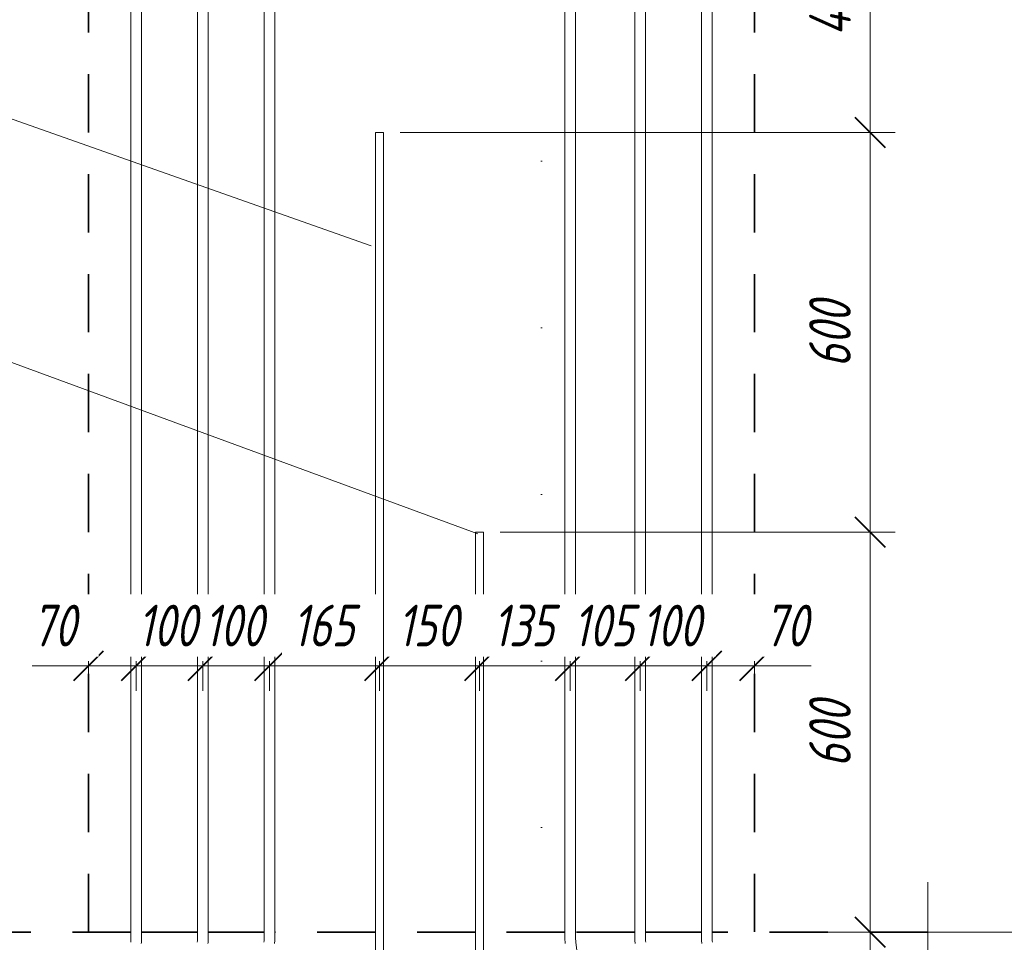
# Model space of a CAD drawing. Header units: millimetres. Extents: x 22679 to 33577, y -25384 to 46049.
# Tile 17 of 26: x 23747 to 25225, y 43235 to 44619. Entities that reach past the tile are written whole.
import ezdxf

# ---------------------------------------------------------------- set-up
doc = ezdxf.new("R2010")
doc.units = ezdxf.units.MM
doc.linetypes.add('01 Штриховая _4 мм_', pattern=[150, 87.5, -62.5])
doc.linetypes.add('ADSK_Линия разреза', pattern=[500, 0, -250, 0, -250])
for name, color, linetype, lineweight in [('A-____-____-DIMS', 211, 'Continuous', 9), ('A-____-____-DIMS-25', 211, 'Continuous', 9), ('A-____-NOTE-TEXT', 131, 'Continuous', 20), ('A-DETL-GENF-OTLN', 92, 'Continuous', 20), ('A-FLOR-____-MCUT', 192, 'Continuous', 50), ('G-____-____-DIMS', 111, 'Continuous', 9), ('G-____-____-SYMB', 111, 'Continuous', 9), ('S-COLS-____-OTLN', 52, 'Continuous', 20), ('S-RBAR-____-IDEN', 171, 'Continuous', 20), ('S-RBAR-____-OTLN', 171, 'Continuous', 100)]:
    doc.layers.add(name, color=color, linetype=linetype, lineweight=lineweight)
doc.styles.add('GOST Common_I_1', font='GOST_Common Italic.ttf', dxfattribs={"width": 0.8, "height": 62.5})
doc.dimstyles.new('ADSK_Округление_5мм__Узкий_', dxfattribs={"dimscale": 304.8, "dimtxt": 0.206224, "dimasz": 0.147638, "dimexe": 0.123031, "dimexo": 0.000269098, "dimgap": 0.032808, "dimtad": 1, "dimdec": 0, "dimlfac": 304.8, "dimrnd": 5, "dimdsep": 46, "dimtxsty": 'GOST Common_I_1', "dimblk1": 'OBLIQUE', "dimblk2": 'OBLIQUE', "dimsah": 1, "dimcen": 0.09, "dimdle": 0.123031, "dimazin": 0, "dimtfac": 1, "dimtdec": 4, "dimtix": 1, "dimtmove": 1, "dimatfit": 3, "dimfxl": 1, "dimtvp": 1, "dimtfill": 1, "dimtolj": 1, "dimtzin": 0, "dimlwd": 20, "dimlwe": 20, "dimarcsym": 2})
doc.dimstyles.new('ADSK_Округление_5мм__Узкий__1', dxfattribs={"dimscale": 304.8, "dimtxt": 0.206224, "dimasz": 0.147638, "dimexe": 0.123031, "dimexo": 0.000269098, "dimgap": 0.032808, "dimtad": 1, "dimdec": 0, "dimlfac": 304.8, "dimrnd": 5, "dimdsep": 46, "dimtxsty": 'GOST Common_I_1', "dimblk1": 'OBLIQUE', "dimblk2": 'OBLIQUE', "dimsah": 1, "dimcen": 0.09, "dimdle": 0.123031, "dimazin": 0, "dimtfac": 1, "dimtdec": 4, "dimtix": 1, "dimtmove": 0, "dimatfit": 3, "dimfxl": 1, "dimtvp": 1, "dimtfill": 1, "dimtolj": 1, "dimtzin": 0, "dimlwd": 20, "dimlwe": 20, "dimarcsym": 2})

# ---------------------------------------------------------------- blocks, each defined once
blk = doc.blocks.new('ADSK_Обрыв_Линия - ADSK_Обрыв_линия-1072157-КЖ1_ПЭ_ВЭ14_Армирование_Пилоны_Пм-14_2_1-1')
at = {"layer": 'A-DETL-GENF-OTLN'}
for p, q in [((23650, 40028.2), (23650, 40100)), ((23650, 39900), (23650, 39972.5))]:
    blk.add_line(p, q, dxfattribs=at)
blk = doc.blocks.new('DIMBLOCK1-КЖ1_ПЭ_ВЭ14_Армирование_Пилоны_Пм-14_2_1-1')
at = {"layer": 'A-____-____-DIMS-25', "lineweight": 40}
for p, q in [((23850, 43649.5), (23872.5, 43672)), ((23921.7, 43649.5), (23944.2, 43672)), ((23850, 43649.5), (23827.5, 43627)), ((23921.7, 43649.5), (23899.2, 43627))]:
    blk.add_line(p, q, dxfattribs=at)
at = {"layer": 'A-____-____-DIMS-25', "lineweight": 20}
for p, q in [((23765.3, 43649.5), (23848.2, 43649.5)), ((23812.5, 43649.5), (23921.7, 43649.5)), ((23848.2, 43649.5), (23885.9, 43649.5)), ((23850, 43649.5), (23850, 43656.3)), ((23850, 43649.5), (23850, 43612)), ((23921.7, 43649.5), (23921.7, 43656.3)), ((23921.7, 43649.5), (23921.7, 43612))]:
    blk.add_line(p, q, dxfattribs=at)
at = {"layer": 'A-____-____-DIMS-25', "color": 0, "lineweight": 20, "insert": (23765.3, 43741.2), "char_height": 62.5, "width": 84.378, "attachment_point": 1, "line_spacing_factor": 1.022761, "style": 'GOST Common_I_1', "bg_fill": 3, "box_fill_scale": 1.25, "bg_fill_color": 256, "bg_fill_true_color": 13158600, "bg_fill_transparency": 0}
blk.add_mtext('70', dxfattribs=at)
blk = doc.blocks.new('_Oblique')
at = {"color": 0, "linetype": 'ByBlock', "lineweight": -2}
blk.add_line((-0.5, -0.5), (0.5, 0.5), dxfattribs=at)
blk = doc.blocks.new('DIMBLOCK2-КЖ1_ПЭ_ВЭ14_Армирование_Пилоны_Пм-14_2_1-1')
at = {"layer": 'A-____-____-DIMS-25', "lineweight": 40}
for p, q in [((23921.7, 43649.5), (23944.2, 43672)), ((24021.7, 43649.5), (24044.2, 43672)), ((23921.7, 43649.5), (23899.2, 43627)), ((24021.7, 43649.5), (23999.2, 43627))]:
    blk.add_line(p, q, dxfattribs=at)
at = {"layer": 'A-____-____-DIMS-25', "lineweight": 20}
for p, q in [((23921.7, 43649.5), (23921.7, 43656.3)), ((23921.7, 43649.5), (24021.7, 43649.5)), ((23921.7, 43649.5), (23921.7, 43612)), ((24021.7, 43649.5), (24021.7, 43656.3)), ((24021.7, 43649.5), (24021.7, 43612))]:
    blk.add_line(p, q, dxfattribs=at)
at = {"layer": 'A-____-____-DIMS-25', "color": 0, "lineweight": 20, "insert": (23923.8, 43741.2), "char_height": 62.5, "width": 115.061, "attachment_point": 1, "line_spacing_factor": 1.022761, "style": 'GOST Common_I_1', "bg_fill": 3, "box_fill_scale": 1.25, "bg_fill_color": 256, "bg_fill_true_color": 13158600, "bg_fill_transparency": 0}
blk.add_mtext('100', dxfattribs=at)
blk = doc.blocks.new('DIMBLOCK3-КЖ1_ПЭ_ВЭ14_Армирование_Пилоны_Пм-14_2_1-1')
at = {"layer": 'A-____-____-DIMS-25', "lineweight": 40}
for p, q in [((24021.7, 43649.5), (24044.2, 43672)), ((24121.7, 43649.5), (24144.2, 43672)), ((24021.7, 43649.5), (23999.2, 43627)), ((24121.7, 43649.5), (24099.2, 43627))]:
    blk.add_line(p, q, dxfattribs=at)
at = {"layer": 'A-____-____-DIMS-25', "lineweight": 20}
for p, q in [((24021.7, 43649.5), (24021.7, 43656.3)), ((24021.7, 43649.5), (24121.7, 43649.5)), ((24021.7, 43649.5), (24021.7, 43612)), ((24121.7, 43649.5), (24121.7, 43656.3)), ((24121.7, 43649.5), (24121.7, 43612))]:
    blk.add_line(p, q, dxfattribs=at)
at = {"layer": 'A-____-____-DIMS-25', "color": 0, "lineweight": 20, "insert": (24023.8, 43741.2), "char_height": 62.5, "width": 115.061, "attachment_point": 1, "line_spacing_factor": 1.022761, "style": 'GOST Common_I_1', "bg_fill": 3, "box_fill_scale": 1.25, "bg_fill_color": 256, "bg_fill_true_color": 13158600, "bg_fill_transparency": 0}
blk.add_mtext('100', dxfattribs=at)
blk = doc.blocks.new('DIMBLOCK4-КЖ1_ПЭ_ВЭ14_Армирование_Пилоны_Пм-14_2_1-1')
at = {"layer": 'A-____-____-DIMS-25', "lineweight": 40}
for p, q in [((24121.7, 43649.5), (24144.2, 43672)), ((24287, 43649.5), (24309.5, 43672)), ((24121.7, 43649.5), (24099.2, 43627)), ((24287, 43649.5), (24264.5, 43627))]:
    blk.add_line(p, q, dxfattribs=at)
at = {"layer": 'A-____-____-DIMS-25', "lineweight": 20}
for p, q in [((24121.7, 43649.5), (24121.7, 43656.3)), ((24121.7, 43649.5), (24287, 43649.5)), ((24121.7, 43649.5), (24121.7, 43612)), ((24287, 43649.5), (24287, 43656.3)), ((24287, 43649.5), (24287, 43612))]:
    blk.add_line(p, q, dxfattribs=at)
at = {"layer": 'A-____-____-DIMS-25', "color": 0, "lineweight": 20, "insert": (24156.4, 43741.2), "char_height": 62.5, "width": 115.061, "attachment_point": 1, "line_spacing_factor": 1.022761, "style": 'GOST Common_I_1', "bg_fill": 3, "box_fill_scale": 1.25, "bg_fill_color": 256, "bg_fill_true_color": 13158600, "bg_fill_transparency": 0}
blk.add_mtext('165', dxfattribs=at)
blk = doc.blocks.new('DIMBLOCK5-КЖ1_ПЭ_ВЭ14_Армирование_Пилоны_Пм-14_2_1-1')
at = {"layer": 'A-____-____-DIMS-25', "lineweight": 40}
for p, q in [((24287, 43649.5), (24309.5, 43672)), ((24437, 43649.5), (24459.5, 43672)), ((24287, 43649.5), (24264.5, 43627)), ((24437, 43649.5), (24414.5, 43627))]:
    blk.add_line(p, q, dxfattribs=at)
at = {"layer": 'A-____-____-DIMS-25', "lineweight": 20}
for p, q in [((24287, 43649.5), (24287, 43656.3)), ((24287, 43649.5), (24437, 43649.5)), ((24287, 43649.5), (24287, 43612)), ((24437, 43649.5), (24437, 43656.3)), ((24437, 43649.5), (24437, 43612))]:
    blk.add_line(p, q, dxfattribs=at)
at = {"layer": 'A-____-____-DIMS-25', "color": 0, "lineweight": 20, "insert": (24314.1, 43741.2), "char_height": 62.5, "width": 115.061, "attachment_point": 1, "line_spacing_factor": 1.022761, "style": 'GOST Common_I_1', "bg_fill": 3, "box_fill_scale": 1.25, "bg_fill_color": 256, "bg_fill_true_color": 13158600, "bg_fill_transparency": 0}
blk.add_mtext('150', dxfattribs=at)
blk = doc.blocks.new('DIMBLOCK6-КЖ1_ПЭ_ВЭ14_Армирование_Пилоны_Пм-14_2_1-1')
at = {"layer": 'A-____-____-DIMS-25', "lineweight": 40}
for p, q in [((24437, 43649.5), (24459.5, 43672)), ((24573.3, 43649.5), (24595.8, 43672)), ((24437, 43649.5), (24414.5, 43627)), ((24573.3, 43649.5), (24550.8, 43627))]:
    blk.add_line(p, q, dxfattribs=at)
at = {"layer": 'A-____-____-DIMS-25', "lineweight": 20}
for p, q in [((24437, 43649.5), (24437, 43656.3)), ((24437, 43649.5), (24573.3, 43649.5)), ((24437, 43649.5), (24437, 43612)), ((24573.3, 43649.5), (24573.3, 43656.3)), ((24573.3, 43649.5), (24573.3, 43612))]:
    blk.add_line(p, q, dxfattribs=at)
at = {"layer": 'A-____-____-DIMS-25', "color": 0, "lineweight": 20, "insert": (24457.2, 43741.2), "char_height": 62.5, "width": 115.061, "attachment_point": 1, "line_spacing_factor": 1.022761, "style": 'GOST Common_I_1', "bg_fill": 3, "box_fill_scale": 1.25, "bg_fill_color": 256, "bg_fill_true_color": 13158600, "bg_fill_transparency": 0}
blk.add_mtext('135', dxfattribs=at)
blk = doc.blocks.new('DIMBLOCK7-КЖ1_ПЭ_ВЭ14_Армирование_Пилоны_Пм-14_2_1-1')
at = {"layer": 'A-____-____-DIMS-25', "lineweight": 40}
for p, q in [((24573.3, 43649.5), (24595.8, 43672)), ((24678.3, 43649.5), (24700.8, 43672)), ((24573.3, 43649.5), (24550.8, 43627)), ((24678.3, 43649.5), (24655.8, 43627))]:
    blk.add_line(p, q, dxfattribs=at)
at = {"layer": 'A-____-____-DIMS-25', "lineweight": 20}
for p, q in [((24573.3, 43649.5), (24573.3, 43656.3)), ((24573.3, 43649.5), (24678.3, 43649.5)), ((24573.3, 43649.5), (24573.3, 43612)), ((24678.3, 43649.5), (24678.3, 43656.3)), ((24678.3, 43649.5), (24678.3, 43612))]:
    blk.add_line(p, q, dxfattribs=at)
at = {"layer": 'A-____-____-DIMS-25', "color": 0, "lineweight": 20, "insert": (24577.8, 43741.2), "char_height": 62.5, "width": 115.061, "attachment_point": 1, "line_spacing_factor": 1.022761, "style": 'GOST Common_I_1', "bg_fill": 3, "box_fill_scale": 1.25, "bg_fill_color": 256, "bg_fill_true_color": 13158600, "bg_fill_transparency": 0}
blk.add_mtext('105', dxfattribs=at)
blk = doc.blocks.new('DIMBLOCK8-КЖ1_ПЭ_ВЭ14_Армирование_Пилоны_Пм-14_2_1-1')
at = {"layer": 'A-____-____-DIMS-25', "lineweight": 40}
for p, q in [((24678.3, 43649.5), (24700.8, 43672)), ((24778.3, 43649.5), (24800.8, 43672)), ((24678.3, 43649.5), (24655.8, 43627)), ((24778.3, 43649.5), (24755.8, 43627))]:
    blk.add_line(p, q, dxfattribs=at)
at = {"layer": 'A-____-____-DIMS-25', "lineweight": 20}
for p, q in [((24678.3, 43649.5), (24678.3, 43656.3)), ((24678.3, 43649.5), (24778.3, 43649.5)), ((24678.3, 43649.5), (24678.3, 43612)), ((24778.3, 43649.5), (24778.3, 43656.3)), ((24778.3, 43649.5), (24778.3, 43612))]:
    blk.add_line(p, q, dxfattribs=at)
at = {"layer": 'A-____-____-DIMS-25', "color": 0, "lineweight": 20, "insert": (24680.3, 43741.2), "char_height": 62.5, "width": 115.061, "attachment_point": 1, "line_spacing_factor": 1.022761, "style": 'GOST Common_I_1', "bg_fill": 3, "box_fill_scale": 1.25, "bg_fill_color": 256, "bg_fill_true_color": 13158600, "bg_fill_transparency": 0}
blk.add_mtext('100', dxfattribs=at)
blk = doc.blocks.new('DIMBLOCK9-КЖ1_ПЭ_ВЭ14_Армирование_Пилоны_Пм-14_2_1-1')
at = {"layer": 'A-____-____-DIMS-25', "lineweight": 40}
for p, q in [((24778.3, 43649.5), (24800.8, 43672)), ((24850, 43649.5), (24872.5, 43672)), ((24778.3, 43649.5), (24755.8, 43627)), ((24850, 43649.5), (24827.5, 43627))]:
    blk.add_line(p, q, dxfattribs=at)
at = {"layer": 'A-____-____-DIMS-25', "lineweight": 20}
for p, q in [((24778.3, 43649.5), (24778.3, 43656.3)), ((24778.3, 43649.5), (24887.5, 43649.5)), ((24778.3, 43649.5), (24778.3, 43612)), ((24851.8, 43649.5), (24814.1, 43649.5)), ((24850, 43649.5), (24850, 43656.3)), ((24850, 43649.5), (24850, 43612)), ((24934.7, 43649.5), (24851.8, 43649.5))]:
    blk.add_line(p, q, dxfattribs=at)
at = {"layer": 'A-____-____-DIMS-25', "color": 0, "lineweight": 20, "insert": (24864.3, 43741.2), "char_height": 62.5, "width": 84.378, "attachment_point": 1, "line_spacing_factor": 1.022761, "style": 'GOST Common_I_1', "bg_fill": 3, "box_fill_scale": 1.25, "bg_fill_color": 256, "bg_fill_true_color": 13158600, "bg_fill_transparency": 0}
blk.add_mtext('70', dxfattribs=at)
blk = doc.blocks.new('DIMBLOCK10-КЖ1_ПЭ_ВЭ14_Армирование_Пилоны_Пм-14_2_1-1')
at = {"layer": 'A-____-____-DIMS-25', "lineweight": 20}
for p, q in [((25023.5, 44888.5), (25023.5, 44450)), ((25023.5, 44851), (24811.3, 44851)), ((25023.5, 44851), (25061, 44851)), ((25023.5, 44450), (24318, 44450)), ((25023.5, 44450), (25061, 44450))]:
    blk.add_line(p, q, dxfattribs=at)
at = {"layer": 'A-____-____-DIMS-25', "lineweight": 40}
for p, q in [((25023.5, 44851), (25001, 44873.5)), ((25023.5, 44851), (25046, 44828.5)), ((25023.5, 44450), (25001, 44472.5)), ((25023.5, 44450), (25046, 44427.5))]:
    blk.add_line(p, q, dxfattribs=at)
at = {"layer": 'A-____-____-DIMS-25', "color": 0, "lineweight": 20, "insert": (24931.8, 44595.1), "char_height": 62.5, "width": 132.959, "attachment_point": 1, "rotation": 90, "line_spacing_factor": 1.022761, "style": 'GOST Common_I_1', "bg_fill": 3, "box_fill_scale": 1.25, "bg_fill_color": 256, "bg_fill_true_color": 13158600, "bg_fill_transparency": 0}
blk.add_mtext('400', dxfattribs=at)
blk = doc.blocks.new('DIMBLOCK11-КЖ1_ПЭ_ВЭ14_Армирование_Пилоны_Пм-14_2_1-1')
at = {"layer": 'A-____-____-DIMS-25', "lineweight": 40}
for p, q in [((25023.5, 44450), (25001, 44472.5)), ((25023.5, 44450), (25046, 44427.5)), ((25023.5, 43850), (25001, 43872.5)), ((25023.5, 43850), (25046, 43827.5))]:
    blk.add_line(p, q, dxfattribs=at)
at = {"layer": 'A-____-____-DIMS-25', "lineweight": 20}
for p, q in [((25023.5, 44450), (24318, 44450)), ((25023.5, 44450), (25023.5, 43850)), ((25023.5, 44450), (25061, 44450)), ((25023.5, 43850), (24468, 43850)), ((25023.5, 43850), (25061, 43850))]:
    blk.add_line(p, q, dxfattribs=at)
at = {"layer": 'A-____-____-DIMS-25', "color": 0, "lineweight": 20, "insert": (24931.8, 44097.3), "char_height": 62.5, "width": 126.567, "attachment_point": 1, "rotation": 90, "line_spacing_factor": 1.022761, "style": 'GOST Common_I_1', "bg_fill": 3, "box_fill_scale": 1.25, "bg_fill_color": 256, "bg_fill_true_color": 13158600, "bg_fill_transparency": 0}
blk.add_mtext('600', dxfattribs=at)
blk = doc.blocks.new('DIMBLOCK12-КЖ1_ПЭ_ВЭ14_Армирование_Пилоны_Пм-14_2_1-1')
at = {"layer": 'A-____-____-DIMS-25', "lineweight": 40}
for p, q in [((25023.5, 43850), (25001, 43872.5)), ((25023.5, 43850), (25046, 43827.5)), ((25023.5, 43250), (25001, 43272.5)), ((25023.5, 43250), (25046, 43227.5))]:
    blk.add_line(p, q, dxfattribs=at)
at = {"layer": 'A-____-____-DIMS-25', "lineweight": 20}
for p, q in [((25023.5, 43850), (24468, 43850)), ((25023.5, 43850), (25023.5, 43250)), ((25023.5, 43850), (25061, 43850)), ((25023.5, 43250), (24875, 43250)), ((25023.5, 43250), (25061, 43250))]:
    blk.add_line(p, q, dxfattribs=at)
at = {"layer": 'A-____-____-DIMS-25', "color": 0, "lineweight": 20, "insert": (24931.8, 43497.3), "char_height": 62.5, "width": 126.567, "attachment_point": 1, "rotation": 90, "line_spacing_factor": 1.022761, "style": 'GOST Common_I_1', "bg_fill": 3, "box_fill_scale": 1.25, "bg_fill_color": 256, "bg_fill_true_color": 13158600, "bg_fill_transparency": 0}
blk.add_mtext('600', dxfattribs=at)
blk = doc.blocks.new('DIMBLOCK13-КЖ1_ПЭ_ВЭ14_Армирование_Пилоны_Пм-14_2_1-1')
at = {"layer": 'A-____-____-DIMS-25', "lineweight": 40}
for p, q in [((25023.5, 43250), (25001, 43272.5)), ((25023.5, 43250), (25046, 43227.5)), ((25023.5, 43050), (25001, 43072.5)), ((25023.5, 43050), (25046, 43027.5))]:
    blk.add_line(p, q, dxfattribs=at)
at = {"layer": 'A-____-____-DIMS-25', "lineweight": 20}
for p, q in [((25023.5, 43250), (24875, 43250)), ((25023.5, 43250), (25023.5, 43050)), ((25023.5, 43250), (25061, 43250)), ((25023.5, 43050), (24875, 43050)), ((25023.5, 43050), (25061, 43050))]:
    blk.add_line(p, q, dxfattribs=at)
at = {"layer": 'A-____-____-DIMS-25', "color": 0, "lineweight": 20, "insert": (24931.8, 43097.3), "char_height": 62.5, "width": 126.567, "attachment_point": 1, "rotation": 90, "line_spacing_factor": 1.022761, "style": 'GOST Common_I_1', "bg_fill": 3, "box_fill_scale": 1.25, "bg_fill_color": 256, "bg_fill_true_color": 13158600, "bg_fill_transparency": 0}
blk.add_mtext('200', dxfattribs=at)

msp = doc.modelspace()

# ---------------------------------------------------------------- linework, layer by layer
at = {"layer": 'A-____-NOTE-TEXT'}
msp.add_line((25110, 43250), (25110, 43325), dxfattribs=at)
at = {"layer": 'A-FLOR-____-MCUT', "linetype": '01 Штриховая _4 мм_', "lineweight": 35}
for p, q in [((23913.7303, 43250), (23650, 43250)), ((24013.7303, 43250), (23929.7303, 43250)), ((24113.7303, 43250), (24029.7303, 43250)), ((24280.9999, 43250), (24129.7303, 43250)), ((24430.9999, 43250), (24292.9999, 43250)), ((24565.2697, 43250), (24442.9999, 43250)), ((24670.2695, 43250), (24581.2697, 43250)), ((24770.2695, 43250), (24686.2695, 43250)), ((25110, 43250), (24786.2695, 43250))]:
    msp.add_line(p, q, dxfattribs=at)
at = {"layer": 'G-____-____-DIMS', "lineweight": 20}
msp.add_line((25094.0071, 43250), (25300.3487, 43250), dxfattribs=at)
at = {"layer": 'G-____-____-SYMB', "linetype": 'ADSK_Линия разреза', "lineweight": 20}
msp.add_line((24530, 45657.525), (24530, 39108.0545), dxfattribs=at)
at = {"layer": 'S-COLS-____-OTLN', "linetype": '01 Штриховая _4 мм_', "lineweight": 35}
for p, q in [((23850, 43250.0496), (23850, 45074.4112)), ((24850, 43250.0496), (24850, 45074.4112))]:
    msp.add_line(p, q, dxfattribs=at)
at = {"layer": 'S-RBAR-____-IDEN'}
msp.add_line((24274.5548, 44279.9431), (23728.2595, 44472.7005), dxfattribs=at)
at = {"layer": 'S-RBAR-____-OTLN', "lineweight": 20}
for p, q in [((23913.7303, 44851.0002), (23913.7303, 43239.4253)), ((23929.7303, 44851.0002), (23929.7303, 43239.4253)), ((24013.7303, 44851.0002), (24013.7303, 43239.4253)), ((24029.7303, 44851.0002), (24029.7303, 43239.4253)), ((24113.7303, 44851.0002), (24113.7303, 43239.4253)), ((24129.7303, 44851.0002), (24129.7303, 43239.4253)), ((24565.2697, 44851.0012), (24565.2697, 43239.4263)), ((24581.2697, 44851.0012), (24581.2697, 43239.4263)), ((24670.2695, 44851.0002), (24670.2695, 43239.4253)), ((24686.2695, 44851.0002), (24686.2695, 43239.4253)), ((24770.2695, 44851.0002), (24770.2695, 43239.4253)), ((24786.2695, 44851.0002), (24786.2695, 43239.4253)), ((24292.9999, 44450), (24280.9999, 44450)), ((24280.9999, 43014.9996), (24280.9999, 44450)), ((24292.9999, 43014.9996), (24292.9999, 44450)), ((24442.9999, 43850), (24430.9999, 43850)), ((24430.9999, 43014.9996), (24430.9999, 43850)), ((24442.9999, 43014.9996), (24442.9999, 43850)), ((24581.5678, 43234.5515), (24602.5826, 43063.3996))]:
    msp.add_line(p, q, dxfattribs=at)
for centre, radius, start, end in [((23873.7303, 43239.4253), 40, 353, 0), ((23873.7303, 43239.4253), 56, 353, 0), ((23973.7303, 43239.4253), 40, 353, 0), ((23973.7303, 43239.4253), 56, 353, 0), ((24073.7303, 43239.4253), 40, 353, 0), ((24073.7303, 43239.4253), 56, 353, 0), ((24621.2697, 43239.4263), 56, 180, 187), ((24621.2697, 43239.4263), 40, 180, 187), ((24726.2695, 43239.4253), 56, 180, 187), ((24726.2695, 43239.4253), 40, 180, 187), ((24826.2695, 43239.4253), 56, 180, 187), ((24826.2695, 43239.4253), 40, 180, 187)]:
    msp.add_arc(centre, radius, start, end, dxfattribs=at)

# ---------------------------------------------------------------- block references
at = {"layer": 'A-DETL-GENF-OTLN', "rotation": 180}
msp.add_blockref('ADSK_Обрыв_Линия - ADSK_Обрыв_линия-1072157-КЖ1_ПЭ_ВЭ14_Армирование_Пилоны_Пм-14_2_1-1', (48759.9999, 83150), dxfattribs=at)

# ---------------------------------------------------------------- next in the draw order: dimensions: what is measured, and where the dimension line sits
at = {"layer": 'A-____-____-DIMS', "lineweight": 20}
dim = msp.add_linear_dim(base=(25023.5061, 44450), p1=(24786.2695, 44851.0002), p2=(24292.9999, 44450), angle=90, dimstyle='ADSK_Округление_5мм__Узкий__1', override={"dimpost": '<>', "dimfxl": 635.701267}, dxfattribs=at)
dim.commit()
dim.dimension.update_dxf_attribs({"geometry": 'DIMBLOCK10-КЖ1_ПЭ_ВЭ14_Армирование_Пилоны_Пм-14_2_1-1', "text_midpoint": (24982.2561, 44650.5001)})
dim = msp.add_linear_dim(base=(23921.7303, 43649.4865), p1=(23850, 43681.3063), p2=(23921.7303, 43681.3063), dimstyle='ADSK_Округление_5мм__Узкий_', override={"dimpost": '<>', "dimfxl": 71.730293}, dxfattribs=at)
dim.commit()
dim.dimension.update_dxf_attribs({"geometry": 'DIMBLOCK1-КЖ1_ПЭ_ВЭ14_Армирование_Пилоны_Пм-14_2_1-1', "text_midpoint": (23807.5314, 43699.4966), "dimtype": 160})

# ---------------------------------------------------------------- next in the draw order: dimensions: what is measured, and where the dimension line sits
dim = msp.add_linear_dim(base=(25023.5061, 43850), p1=(24292.9999, 44450), p2=(24442.9999, 43850), angle=90, dimstyle='ADSK_Округление_5мм__Узкий__1', override={"dimpost": '<>', "dimfxl": 618.465844}, dxfattribs=at)
dim.commit()
dim.dimension.update_dxf_attribs({"geometry": 'DIMBLOCK11-КЖ1_ПЭ_ВЭ14_Армирование_Пилоны_Пм-14_2_1-1', "text_midpoint": (24982.2561, 44150)})
dim = msp.add_linear_dim(base=(24021.7303, 43649.4865), p1=(23921.7303, 43681.3063), p2=(24021.7303, 43681.3063), dimstyle='ADSK_Округление_5мм__Узкий__1', override={"dimpost": '<>', "dimfxl": 100}, dxfattribs=at)
dim.commit()
dim.dimension.update_dxf_attribs({"geometry": 'DIMBLOCK2-КЖ1_ПЭ_ВЭ14_Армирование_Пилоны_Пм-14_2_1-1', "text_midpoint": (23971.7303, 43690.7365)})

# ---------------------------------------------------------------- next in the draw order: linework, layer by layer
at = {"layer": 'S-RBAR-____-IDEN'}
msp.add_line((24434.2681, 43847.6157), (23707.2972, 44114.7224), dxfattribs=at)

# ---------------------------------------------------------------- next in the draw order: dimensions: what is measured, and where the dimension line sits
at = {"layer": 'A-____-____-DIMS', "lineweight": 20}
dim = msp.add_linear_dim(base=(24121.7303, 43649.4865), p1=(24021.7303, 43681.3063), p2=(24121.7303, 43681.3063), dimstyle='ADSK_Округление_5мм__Узкий__1', override={"dimpost": '<>', "dimfxl": 100}, dxfattribs=at)
dim.commit()
dim.dimension.update_dxf_attribs({"geometry": 'DIMBLOCK3-КЖ1_ПЭ_ВЭ14_Армирование_Пилоны_Пм-14_2_1-1', "text_midpoint": (24071.7303, 43690.7365)})

# ---------------------------------------------------------------- next in the draw order: dimensions: what is measured, and where the dimension line sits
dim = msp.add_linear_dim(base=(24286.9999, 43649.4865), p1=(24121.7303, 43681.3063), p2=(24286.9999, 43681.3063), dimstyle='ADSK_Округление_5мм__Узкий__1', override={"dimpost": '<>', "dimfxl": 165.269614}, dxfattribs=at)
dim.commit()
dim.dimension.update_dxf_attribs({"geometry": 'DIMBLOCK4-КЖ1_ПЭ_ВЭ14_Армирование_Пилоны_Пм-14_2_1-1', "text_midpoint": (24204.3651, 43691.139)})

# ---------------------------------------------------------------- next in the draw order: dimensions: what is measured, and where the dimension line sits
dim = msp.add_linear_dim(base=(24436.9999, 43649.4865), p1=(24286.9999, 43681.3063), p2=(24436.9999, 43681.3063), dimstyle='ADSK_Округление_5мм__Узкий__1', override={"dimpost": '<>', "dimfxl": 150}, dxfattribs=at)
dim.commit()
dim.dimension.update_dxf_attribs({"geometry": 'DIMBLOCK5-КЖ1_ПЭ_ВЭ14_Армирование_Пилоны_Пм-14_2_1-1', "text_midpoint": (24361.9999, 43691.139)})

# ---------------------------------------------------------------- next in the draw order: dimensions: what is measured, and where the dimension line sits
dim = msp.add_linear_dim(base=(24573.2697, 43649.4865), p1=(24436.9999, 43681.3063), p2=(24573.2697, 43681.3063), dimstyle='ADSK_Округление_5мм__Узкий__1', override={"dimpost": '<>', "dimfxl": 136.269801}, dxfattribs=at)
dim.commit()
dim.dimension.update_dxf_attribs({"geometry": 'DIMBLOCK6-КЖ1_ПЭ_ВЭ14_Армирование_Пилоны_Пм-14_2_1-1', "text_midpoint": (24505.1348, 43690.7365)})

# ---------------------------------------------------------------- next in the draw order: dimensions: what is measured, and where the dimension line sits
dim = msp.add_linear_dim(base=(24678.2695, 43649.4865), p1=(24573.2697, 43681.3063), p2=(24678.2695, 43681.3063), dimstyle='ADSK_Округление_5мм__Узкий__1', override={"dimpost": '<>', "dimfxl": 104.999814}, dxfattribs=at)
dim.commit()
dim.dimension.update_dxf_attribs({"geometry": 'DIMBLOCK7-КЖ1_ПЭ_ВЭ14_Армирование_Пилоны_Пм-14_2_1-1', "text_midpoint": (24625.7696, 43690.7365)})

# ---------------------------------------------------------------- next in the draw order: dimensions: what is measured, and where the dimension line sits
dim = msp.add_linear_dim(base=(24778.2695, 43649.4865), p1=(24678.2695, 43681.3063), p2=(24778.2695, 43681.3063), dimstyle='ADSK_Округление_5мм__Узкий__1', override={"dimpost": '<>', "dimfxl": 100}, dxfattribs=at)
dim.commit()
dim.dimension.update_dxf_attribs({"geometry": 'DIMBLOCK8-КЖ1_ПЭ_ВЭ14_Армирование_Пилоны_Пм-14_2_1-1', "text_midpoint": (24728.2695, 43690.7365)})

# ---------------------------------------------------------------- next in the draw order: dimensions: what is measured, and where the dimension line sits
dim = msp.add_linear_dim(base=(24850, 43649.4865), p1=(24778.2695, 43681.3063), p2=(24850, 43681.3063), dimstyle='ADSK_Округление_5мм__Узкий_', override={"dimpost": '<>', "dimfxl": 71.730479}, dxfattribs=at)
dim.commit()
dim.dimension.update_dxf_attribs({"geometry": 'DIMBLOCK9-КЖ1_ПЭ_ВЭ14_Армирование_Пилоны_Пм-14_2_1-1', "text_midpoint": (24906.5314, 43699.4966), "dimtype": 160})

# ---------------------------------------------------------------- next in the draw order: dimensions: what is measured, and where the dimension line sits
dim = msp.add_linear_dim(base=(25023.5061, 43250), p1=(24442.9999, 43850), p2=(24850, 43250), angle=90, dimstyle='ADSK_Округление_5мм__Узкий__1', override={"dimpost": '<>', "dimfxl": 725.016604}, dxfattribs=at)
dim.commit()
dim.dimension.update_dxf_attribs({"geometry": 'DIMBLOCK12-КЖ1_ПЭ_ВЭ14_Армирование_Пилоны_Пм-14_2_1-1', "text_midpoint": (24982.2561, 43550)})

# ---------------------------------------------------------------- next in the draw order: dimensions: what is measured, and where the dimension line sits
dim = msp.add_linear_dim(base=(25023.5061, 43050), p1=(24850, 43250), p2=(24850, 43050), angle=90, dimstyle='ADSK_Округление_5мм__Узкий__1', override={"dimpost": '<>', "dimfxl": 200}, dxfattribs=at)
dim.commit()
dim.dimension.update_dxf_attribs({"geometry": 'DIMBLOCK13-КЖ1_ПЭ_ВЭ14_Армирование_Пилоны_Пм-14_2_1-1', "text_midpoint": (24982.2561, 43150)})

# ---------------------------------------------------------------- next in the draw order: linework, layer by layer
at = {"layer": 'G-____-____-DIMS', "lineweight": 20}
msp.add_line((25048.0399, 43250), (25094.0071, 43250), dxfattribs=at)

doc.saveas('drawing.dxf')
